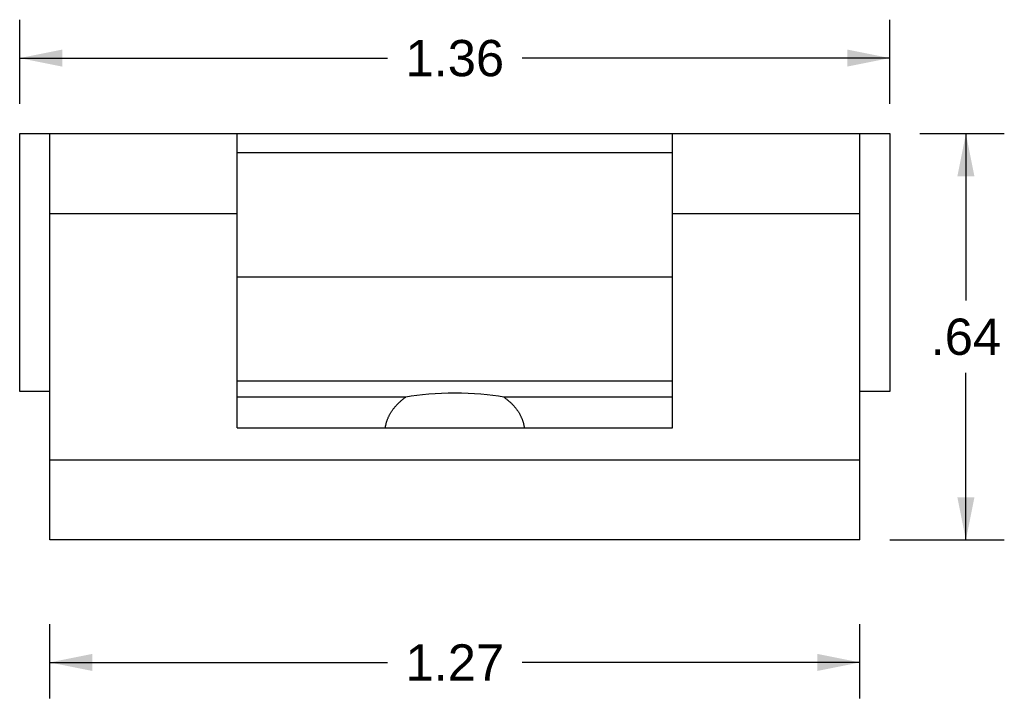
# Model space of a CAD drawing. Header units: inches. Extents: x 0 to 7.33, y -0.04 to 5.67.
# Tile 10 of 12: x 3.81 to 5.34, y 1.53 to 2.59. Entities that reach past the tile are written whole.
import ezdxf

# ---------------------------------------------------------------- set-up
doc = ezdxf.new("R2010")
doc.units = ezdxf.units.IN
doc.header["$LTSCALE"] = 0.403333
doc.header["$MEASUREMENT"] = 0
doc.layers.get('0').update_dxf_attribs({"linetype": 'CONTINUOUS'})
doc.styles.get("Standard").update_dxf_attribs({"font": 'arial.ttf'})
doc.dimstyles.new('DIMSTYLE_1', dxfattribs={"dimtxt": 0.056667, "dimasz": 0.066667, "dimexe": 0.09, "dimexo": 0.07, "dimgap": 0.0425, "dimtad": 0, "dimtih": 1, "dimtoh": 1, "dimzin": 4, "dimdsep": 46, "dimtxsty": 'Standard', "dimblk": '_FILLED', "dimblk1": '_FILLED', "dimblk2": '_FILLED', "dimcen": 0.09, "dimadec": 3, "dimazin": 1, "dimtfac": 1, "dimtdec": 3, "dimtofl": 0, "dimtmove": 0, "dimatfit": 3, "dimldrblk": '_FILLED', "dimfxl": 0, "dimtolj": 1, "dimtzin": 4, "dimarcsym": 0})

# ---------------------------------------------------------------- blocks, each defined once
blk = doc.blocks.new('_FILLED')
at = {"color": 0, "linetype": 'ByBlock'}
blk.add_solid([(0, 0), (-1, 0.2), (-1, -0.2)], dxfattribs=at)
blk = doc.blocks.new('*D6')
at = {"color": 2, "linetype": 'Continuous'}
for p, q in [((5.212, 2.4152), (5.344, 2.4152)), ((5.284, 2.4152), (5.284, 2.1544)), ((5.284, 1.7802), (5.284, 2.0411)), ((5.165, 1.7802), (5.344, 1.7802))]:
    blk.add_line(p, q, dxfattribs=at)
at = {"color": 2, "linetype": 'Continuous', "xscale": 0.0666666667, "yscale": 0.0666666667, "zscale": 0.0666666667}
for p, rotation in [((5.284, 2.4152), 90), ((5.284, 1.7802), 270)]:
    blk.add_blockref('_FILLED', p, dxfattribs=dict(at, rotation=rotation))
at = {"color": 2, "linetype": 'Continuous', "insert": (5.284, 2.1261), "char_height": 0.05667, "width": 0.109963, "attachment_point": 2, "line_spacing_factor": 0.9}
blk.add_mtext('.64', dxfattribs=at)
blk = doc.blocks.new('*D7')
at = {"color": 2, "linetype": 'Continuous'}
for p, q in [((3.8523, 1.5327), (3.8523, 1.6488)), ((5.1183, 1.5327), (5.1183, 1.6488)), ((3.8523, 1.5888), (4.38, 1.5888)), ((5.1183, 1.5888), (4.5906, 1.5888))]:
    blk.add_line(p, q, dxfattribs=at)
at = {"color": 2, "linetype": 'Continuous', "xscale": 0.0666666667, "yscale": 0.0666666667, "zscale": 0.0666666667, "rotation": 180}
blk.add_blockref('_FILLED', (3.8523, 1.5888), dxfattribs=at)
at = {"color": 2, "linetype": 'Continuous', "xscale": 0.0666666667, "yscale": 0.0666666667, "zscale": 0.0666666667}
blk.add_blockref('_FILLED', (5.1183, 1.5888), dxfattribs=at)
at = {"color": 2, "linetype": 'Continuous', "insert": (4.4853, 1.6171), "char_height": 0.05667, "width": 0.15399, "attachment_point": 2, "line_spacing_factor": 0.9}
blk.add_mtext('1.27', dxfattribs=at)
blk = doc.blocks.new('*D8')
at = {"color": 2, "linetype": 'Continuous'}
for p, q in [((3.8053, 2.4619), (3.8053, 2.5932)), ((5.1653, 2.4619), (5.1653, 2.5932)), ((3.8053, 2.5332), (4.38, 2.5332)), ((5.1653, 2.5332), (4.5906, 2.5332))]:
    blk.add_line(p, q, dxfattribs=at)
at = {"color": 2, "linetype": 'Continuous', "xscale": 0.0666666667, "yscale": 0.0666666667, "zscale": 0.0666666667, "rotation": 180}
blk.add_blockref('_FILLED', (3.8053, 2.5332), dxfattribs=at)
at = {"color": 2, "linetype": 'Continuous', "xscale": 0.0666666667, "yscale": 0.0666666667, "zscale": 0.0666666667}
blk.add_blockref('_FILLED', (5.1653, 2.5332), dxfattribs=at)
at = {"color": 2, "linetype": 'Continuous', "insert": (4.4853, 2.5615), "char_height": 0.05667, "width": 0.15399, "attachment_point": 2, "line_spacing_factor": 0.9}
blk.add_mtext('1.36', dxfattribs=at)

msp = doc.modelspace()

# ---------------------------------------------------------------- linework, layer by layer
at = {"color": 7, "linetype": 'Continuous'}
for p, q in [((3.8053, 2.012), (3.8053, 2.4152)), ((3.8053, 2.4152), (5.1653, 2.4152)), ((3.8523, 1.7802), (3.8523, 2.4152)), ((4.1453, 1.9552), (4.1453, 2.4152)), ((4.8253, 1.9552), (4.8253, 2.4152)), ((5.1183, 1.7802), (5.1183, 2.4152)), ((5.1653, 2.4152), (5.1653, 2.012)), ((4.8253, 2.3852), (4.1453, 2.3852)), ((3.8523, 2.2902), (4.1453, 2.2902)), ((4.8253, 2.2902), (5.1183, 2.2902)), ((4.8253, 2.1907), (4.1453, 2.1907)), ((4.8253, 2.0285), (4.1453, 2.0285)), ((3.8523, 2.012), (3.8053, 2.012)), ((4.4087, 2.0034), (4.1453, 2.0034)), ((4.8253, 2.0034), (4.5619, 2.0034)), ((5.1653, 2.012), (5.1183, 2.012)), ((4.1453, 1.9552), (4.8253, 1.9552)), ((3.8523, 1.9052), (5.1183, 1.9052)), ((5.1183, 1.7802), (3.8523, 1.7802))]:
    msp.add_line(p, q, dxfattribs=at)
for points in [[(4.3767, 1.9552), (4.3768, 1.9557), (4.3769, 1.9566), (4.377, 1.9575), (4.3772, 1.9584), (4.3774, 1.9593), (4.3776, 1.9602), (4.3778, 1.9611), (4.378, 1.9619), (4.3782, 1.9628), (4.3784, 1.9637), (4.3787, 1.9646), (4.379, 1.9655), (4.3792, 1.9663), (4.3795, 1.9672), (4.3799, 1.9681), (4.3802, 1.9689), (4.3805, 1.9698), (4.3809, 1.9707), (4.3813, 1.9715), (4.3816, 1.9724), (4.382, 1.9732), (4.3825, 1.9741), (4.3829, 1.9749), (4.3833, 1.9758), (4.3838, 1.9766), (4.3843, 1.9774), (4.3847, 1.9783), (4.3852, 1.9791), (4.3857, 1.9799), (4.3863, 1.9807), (4.3868, 1.9815), (4.3874, 1.9824), (4.3879, 1.9832), (4.3885, 1.984), (4.3891, 1.9847), (4.3897, 1.9855), (4.3903, 1.9863), (4.3909, 1.9871), (4.3916, 1.9879), (4.3922, 1.9886), (4.3929, 1.9894), (4.3936, 1.9902), (4.3943, 1.9909), (4.395, 1.9917), (4.3957, 1.9924), (4.3964, 1.9931), (4.3971, 1.9939), (4.3979, 1.9946), (4.3987, 1.9953), (4.3994, 1.996), (4.4002, 1.9967), (4.401, 1.9974), (4.4018, 1.9981), (4.4027, 1.9988), (4.4035, 1.9995), (4.4043, 2.0001), (4.4052, 2.0008), (4.4061, 2.0015), (4.4069, 2.0021), (4.4078, 2.0028), (4.4087, 2.0034)], [(4.5619, 2.0034), (4.5628, 2.0027), (4.5637, 2.0021), (4.5646, 2.0014), (4.5655, 2.0008), (4.5664, 2.0001), (4.5672, 1.9994), (4.5681, 1.9987), (4.5689, 1.998), (4.5697, 1.9973), (4.5705, 1.9966), (4.5713, 1.9959), (4.5721, 1.9952), (4.5729, 1.9944), (4.5737, 1.9937), (4.5744, 1.9929), (4.5751, 1.9922), (4.5759, 1.9914), (4.5766, 1.9907), (4.5773, 1.9899), (4.578, 1.9891), (4.5786, 1.9884), (4.5793, 1.9876), (4.5799, 1.9868), (4.5806, 1.986), (4.5812, 1.9852), (4.5818, 1.9844), (4.5824, 1.9836), (4.583, 1.9828), (4.5836, 1.9819), (4.5841, 1.9811), (4.5846, 1.9803), (4.5852, 1.9794), (4.5857, 1.9786), (4.5862, 1.9778), (4.5867, 1.9769), (4.5871, 1.9761), (4.5876, 1.9752), (4.588, 1.9744), (4.5884, 1.9735), (4.5889, 1.9726), (4.5892, 1.9718), (4.5896, 1.9709), (4.59, 1.97), (4.5904, 1.9691), (4.5907, 1.9683), (4.591, 1.9674), (4.5913, 1.9665), (4.5916, 1.9656), (4.5919, 1.9647), (4.5922, 1.9638), (4.5924, 1.9629), (4.5926, 1.962), (4.5929, 1.9611), (4.5931, 1.9602), (4.5932, 1.9593), (4.5934, 1.9584), (4.5936, 1.9575), (4.5937, 1.9566), (4.5938, 1.9557), (4.5939, 1.9552)]]:
    msp.add_lwpolyline(points, dxfattribs=at)
msp.add_ellipse((4.4853, 1.9884), major_axis=(0.109, 0), ratio=0.193364, start_param=0.79159, end_param=2.350002, dxfattribs=at)

# ---------------------------------------------------------------- dimensions: what is measured, and where the dimension line sits
at = {"color": 2, "linetype": 'Continuous'}
dim = msp.add_linear_dim(base=(5.1653, 2.5332), p1=(3.8053, 2.3919), p2=(5.1653, 2.3919), dimstyle='DIMSTYLE_1', dxfattribs=at)
dim.commit()
dim.dimension.update_dxf_attribs({"geometry": '*D8', "text_midpoint": (4.4878, 2.5329), "dimtype": 160})
for base, p1, p2, angle, picture, middle in [((5.2840495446, 2.4152432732), (5.094975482, 1.7802432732), (5.141975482, 2.4152432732), 90, '*D6', (5.2857076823, 2.0974272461)), ((3.8523, 1.5888), (5.1183, 1.7188), (3.8523, 1.7188), 180, '*D7', (4.4878, 1.5889))]:
    dim = msp.add_linear_dim(base=base, p1=p1, p2=p2, angle=angle, dimstyle='DIMSTYLE_1', dxfattribs=at)
    dim.commit()
    dim.dimension.update_dxf_attribs({"geometry": picture, "text_midpoint": middle, "dimtype": 160})

doc.saveas('drawing.dxf')
